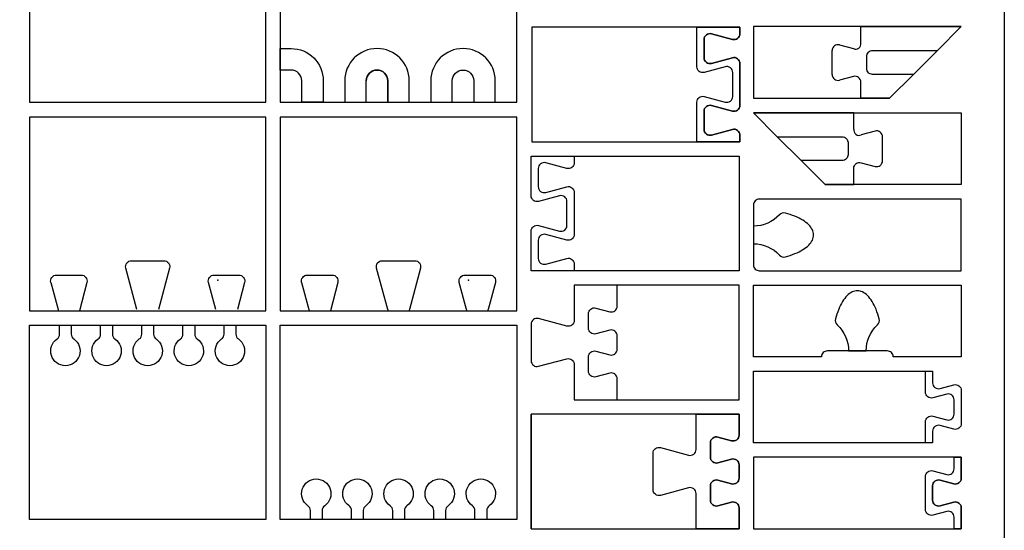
# Model space of a CAD drawing. Extents: x -848 to 402, y 3216 to 5716.
# Tile 8 of 11: x -285 to 402, y 3966 to 4322. Entities that reach past the tile are written whole.
import ezdxf

# ---------------------------------------------------------------- set-up
doc = ezdxf.new("R2010")
doc.units = 0
for name, color, linetype in [('CUT_18_MM', 7, 'CONTINUOUS'), ('ENGRAVE_13_5', 6, 'CONTINUOUS'), ('ENGRAVE_9MM', 3, 'CONTINUOUS'), ('FRAME', 7, 'CONTINUOUS')]:
    doc.layers.add(name, color=color, linetype=linetype)

msp = doc.modelspace()

# ---------------------------------------------------------------- linework, layer by layer
at = {"layer": 'CUT_18_MM', "color": 7, "linetype": 'CONTINUOUS'}
for points in [[(-278.2, 4399.91), (-278.2, 4264.41), (-113.2, 4264.41), (-113.2, 4399.91)], [(61.8, 4264.41), (61.8, 4399.91), (-103.2, 4399.91), (-103.2, 4264.41)], [(321.86, 4267.16), (338.53, 4283.82), (355.2, 4300.49), (371.86, 4317.16), (301.76, 4317.16), (226.83, 4317.16), (226.83, 4267.16), (301.76, 4267.16)], [(276.83, 4207.05), (260.17, 4223.72), (243.5, 4240.38), (226.83, 4257.05), (296.93, 4257.05), (371.86, 4257.05), (371.86, 4207.05), (296.93, 4207.05)]]:
    msp.add_lwpolyline(points, close=True, dxfattribs=at)
for points in [[(217.4, 4236.87), (217.4, 4241.53), (217.4, 4241.53, 0.493145), (212.24, 4245.49), (212.24, 4245.49), (197.56, 4241.56), (197.56, 4241.56, -0.493145), (192.4, 4245.52), (192.4, 4245.52), (192.4, 4258.23), (192.4, 4258.23, -0.493145), (197.56, 4262.19), (197.56, 4262.19), (212.24, 4258.25), (212.24, 4258.25, 0.493145), (217.4, 4262.21), (217.4, 4262.21), (217.4, 4291.53), (217.4, 4291.53, 0.493145), (212.24, 4295.49), (212.24, 4295.49), (197.56, 4291.56), (197.56, 4291.56, -0.493145), (192.4, 4295.52), (192.4, 4295.52), (192.4, 4308.23), (192.4, 4308.23, -0.493145), (197.56, 4312.19), (197.56, 4312.19), (212.24, 4308.25), (212.24, 4308.25, 0.493145), (217.4, 4312.21), (217.4, 4312.21), (217.4, 4316.87), (187.4, 4316.87), (72.37, 4316.87), (72.37, 4236.87), (187.4, 4236.87)], [(101.8, 4146.89), (71.8, 4146.89), (71.8, 4174.54), (71.8, 4174.54, -0.493145), (76.97, 4178.5), (76.97, 4178.5), (91.64, 4174.57), (91.64, 4174.57, 0.493145), (96.8, 4178.53), (96.8, 4178.53), (96.8, 4195.24), (96.8, 4195.24, 0.493145), (91.64, 4199.2), (91.64, 4199.2), (76.97, 4195.27), (76.97, 4195.27, -0.493145), (71.8, 4199.23), (71.8, 4199.23), (71.8, 4226.89), (101.8, 4226.89), (216.83, 4226.89), (216.83, 4146.89)], [(230.93, 4146.88), (371.86, 4146.88), (371.86, 4146.88), (371.86, 4196.88), (230.93, 4196.88), (230.93, 4196.88, 0.414214), (226.83, 4192.78), (226.83, 4192.78), (226.83, 4150.98), (226.83, 4150.98, 0.414214), (230.93, 4146.88)], [(216.83, 4136.89), (131.8, 4136.89), (101.8, 4136.89), (101.8, 4112.23), (101.8, 4112.23, -0.493145), (96.64, 4108.27), (96.64, 4108.27), (76.97, 4113.54), (76.97, 4113.54, 0.493145), (71.8, 4109.58), (71.8, 4109.58), (71.8, 4084.19), (71.8, 4084.19, 0.493145), (76.97, 4080.23), (76.97, 4080.23), (96.64, 4085.5), (96.64, 4085.5, -0.493145), (101.8, 4081.54), (101.8, 4081.54), (101.8, 4056.89), (216.83, 4056.89)], [(324.35, 4086.88, 0.414214), (320.25, 4090.98), (320.25, 4090.98), (278.45, 4090.98), (278.45, 4090.98, 0.414214), (274.35, 4086.88), (274.35, 4086.88), (226.83, 4086.88), (226.83, 4086.88), (226.83, 4136.88), (226.83, 4136.88), (371.86, 4136.88), (371.86, 4136.88), (371.86, 4086.88), (324.35, 4086.88)], [(226.83, 4026.88), (226.83, 4076.88), (346.86, 4076.88), (351.86, 4076.88), (351.86, 4068.72), (351.86, 4068.72, 0.493146), (357.02, 4064.76), (357.02, 4064.76), (366.7, 4067.35), (366.7, 4067.35, -0.493145), (371.86, 4063.39), (371.86, 4063.39), (371.86, 4040.36), (371.86, 4040.36, -0.493145), (366.7, 4036.4), (366.7, 4036.4), (357.02, 4038.99), (357.02, 4038.99, 0.493146), (351.86, 4035.03), (351.86, 4035.03), (351.86, 4026.88), (346.86, 4026.88)], [(366.86, 3966.88), (371.86, 3966.88), (371.86, 3981.53), (371.86, 3981.53, 0.493146), (366.7, 3985.49), (366.7, 3985.49), (357.02, 3982.9), (357.02, 3982.9, -0.493145), (351.86, 3986.86), (351.86, 3986.86), (351.86, 3996.89), (351.86, 3996.89, -0.493145), (357.02, 4000.85), (357.02, 4000.85), (366.7, 3998.26), (366.7, 3998.26, 0.493146), (371.86, 4002.22), (371.86, 4002.22), (371.86, 4016.88), (366.86, 4016.88), (226.83, 4016.88), (226.83, 3966.88)]]:
    msp.add_lwpolyline(points, format="xyb", close=True, dxfattribs=at)
at = {"layer": 'CUT_18_MM'}
for points in [[(-113.2, 4253.91), (-113.2, 4253.91), (-278.2, 4253.91), (-278.2, 4253.91), (-278.2, 4118.91), (-113.2, 4118.91)], [(61.8, 4253.91), (61.8, 4253.91), (-103.2, 4253.91), (-103.2, 4253.91), (-103.2, 4118.91), (61.8, 4118.91)]]:
    msp.add_lwpolyline(points, close=True, dxfattribs=at)
at = {"layer": 'CUT_18_MM', "color": 7, "linetype": 'CONTINUOUS'}
for points in [[(226.83, 4167.04), (226.83, 4167.04), (226.83, 4152.29)], [(-278.2, 4108.91), (-278.2, 4108.91), (-113.2, 4108.91), (-113.2, 3973.41), (-113.2, 3973.41), (-278.2, 3973.41), (-278.2, 3973.41), (-278.2, 4108.91), (-278.2, 4108.91), (-278.2, 4108.91), (-278.2, 4108.91), (-278.2, 4108.91)], [(61.8, 3973.41), (61.8, 3973.41), (-103.2, 3973.41), (-103.2, 4108.91), (61.8, 4108.91), (61.8, 3973.41), (61.8, 3973.41), (61.8, 3973.41), (61.8, 3973.41), (61.8, 3973.41)]]:
    msp.add_lwpolyline(points, dxfattribs=at)
msp.add_lwpolyline([(71.8, 3966.91), (216.83, 3966.91), (216.83, 3981.56), (216.83, 3981.56, 0.493146), (211.67, 3985.52), (211.67, 3985.52), (201.99, 3982.93), (201.99, 3982.93, -0.493145), (196.83, 3986.89), (196.83, 3986.89), (196.83, 3996.92), (196.83, 3996.92, -0.493145), (201.99, 4000.88), (201.99, 4000.88), (211.67, 3998.29), (211.67, 3998.29, 0.493146), (216.83, 4002.25), (216.83, 4002.25), (216.83, 4011.56), (216.83, 4011.56, 0.493146), (211.67, 4015.52), (211.67, 4015.52), (201.99, 4012.93), (201.99, 4012.93, -0.493145), (196.83, 4016.89), (196.83, 4016.89), (196.83, 4026.92), (196.83, 4026.92, -0.493145), (201.99, 4030.88), (201.99, 4030.88), (211.67, 4028.29), (211.67, 4028.29, 0.493146), (216.83, 4032.25), (216.83, 4032.25), (216.83, 4046.91), (186.83, 4046.91), (71.8, 4046.91), (71.8, 3966.91), (71.8, 4046.91)], format="xyb", dxfattribs=at)
for p in [(-146.84, 4140.44), (28.16, 4140.44)]:
    msp.add_point(p, dxfattribs=at)
at = {"layer": 'ENGRAVE_13_5', "linetype": 'CONTINUOUS'}
for points in [[(309.96, 4300.49), (355.2, 4300.49), (338.53, 4283.82), (309.96, 4283.82, -0.414214), (305.86, 4287.92), (305.86, 4296.39, -0.414214)], [(292.83, 4227.82, -0.414214), (288.73, 4223.72), (260.17, 4223.72), (243.5, 4240.38), (288.73, 4240.38, -0.414214), (292.83, 4236.28)]]:
    msp.add_lwpolyline(points, format="xyb", close=True, dxfattribs=at)
at = {"layer": 'ENGRAVE_9MM', "linetype": 'CONTINUOUS'}
for p, q in [((281.76, 4283.74), (281.76, 4300.47)), ((286.93, 4304.43), (296.6, 4301.84)), ((311.77, 4244.33), (302.09, 4241.73)), ((316.93, 4223.64), (316.93, 4240.37))]:
    msp.add_line(p, q, dxfattribs=at)
for points in [[(187.4, 4236.87), (187.4, 4264.53), (187.4, 4264.53, -0.493145), (192.56, 4268.49), (192.56, 4268.49), (207.24, 4264.56), (207.24, 4264.56, 0.493145), (212.4, 4268.52), (212.4, 4268.52), (212.4, 4285.23), (212.4, 4285.23, 0.493145), (207.24, 4289.19), (207.24, 4289.19), (192.56, 4285.25), (192.56, 4285.25, -0.493145), (187.4, 4289.21), (187.4, 4289.21), (187.4, 4316.87), (217.4, 4316.87), (217.4, 4312.21), (217.4, 4312.21, -0.493145), (212.24, 4308.25), (212.24, 4308.25), (197.56, 4312.19), (197.56, 4312.19, 0.493145), (192.4, 4308.23), (192.4, 4308.23), (192.4, 4295.52), (192.4, 4295.52, 0.493145), (197.56, 4291.56), (197.56, 4291.56), (212.24, 4295.49), (212.24, 4295.49, -0.493145), (217.4, 4291.53), (217.4, 4291.53), (217.4, 4262.21), (217.4, 4262.21, -0.493145), (212.24, 4258.25), (212.24, 4258.25), (197.56, 4262.19), (197.56, 4262.19, 0.493145), (192.4, 4258.23), (192.4, 4258.23), (192.4, 4245.52), (192.4, 4245.52, 0.493145), (197.56, 4241.56), (197.56, 4241.56), (212.24, 4245.49), (212.24, 4245.49, -0.493145), (217.4, 4241.53), (217.4, 4241.53), (217.4, 4236.87)], [(-103.2, 4301.91), (-95.7, 4301.91, -0.414214), (-73.2, 4279.41), (-73.2, 4264.41), (-88.2, 4264.41), (-88.2, 4279.41, 0.414214), (-95.7, 4286.91), (-103.2, 4286.91)], [(16.8, 4264.41), (16.8, 4279.41, -1), (31.8, 4279.41), (31.8, 4264.41), (46.8, 4264.41), (46.8, 4279.41, 1), (1.8, 4279.41), (1.8, 4264.41)], [(101.8, 4226.89), (101.8, 4222.23), (101.8, 4222.23, -0.493145), (96.64, 4218.27), (96.64, 4218.27), (81.97, 4222.2), (81.97, 4222.2, 0.493145), (76.8, 4218.24), (76.8, 4218.24), (76.8, 4205.53), (76.8, 4205.53, 0.493145), (81.97, 4201.57), (81.97, 4201.57), (96.64, 4205.5), (96.64, 4205.5, -0.493145), (101.8, 4201.54), (101.8, 4201.54), (101.8, 4172.23), (101.8, 4172.23, -0.493145), (96.64, 4168.27), (96.64, 4168.27), (81.97, 4172.2), (81.97, 4172.2, 0.493145), (76.8, 4168.24), (76.8, 4168.24), (76.8, 4155.53), (76.8, 4155.53, 0.493145), (81.97, 4151.57), (81.97, 4151.57), (96.64, 4155.5), (96.64, 4155.5, -0.493145), (101.8, 4151.54), (101.8, 4151.54), (101.8, 4146.89), (71.8, 4146.89), (71.8, 4174.54), (71.8, 4174.54, -0.493145), (76.97, 4178.5), (76.97, 4178.5), (91.64, 4174.57), (91.64, 4174.57, 0.493145), (96.8, 4178.53), (96.8, 4178.53), (96.8, 4195.24), (96.8, 4195.24, 0.493145), (91.64, 4199.2), (91.64, 4199.2), (76.97, 4195.27), (76.97, 4195.27, -0.493145), (71.8, 4199.23), (71.8, 4199.23), (71.8, 4226.89)], [(101.8, 4136.89), (101.8, 4112.23), (101.8, 4112.23, -0.493145), (96.64, 4108.27), (96.64, 4108.27), (76.97, 4113.54), (76.97, 4113.54, 0.493145), (71.8, 4109.58), (71.8, 4109.58), (71.8, 4084.19), (71.8, 4084.19, 0.493145), (76.97, 4080.23), (76.97, 4080.23), (96.64, 4085.5), (96.64, 4085.5, -0.493145), (101.8, 4081.54), (101.8, 4081.54), (101.8, 4056.89), (131.8, 4056.89), (131.8, 4071.54), (131.8, 4071.54, 0.493146), (126.64, 4075.5), (126.64, 4075.5), (116.97, 4072.91), (116.97, 4072.91, -0.493145), (111.8, 4076.87), (111.8, 4076.87), (111.8, 4086.9), (111.8, 4086.9, -0.493145), (116.97, 4090.86), (116.97, 4090.86), (126.64, 4088.27), (126.64, 4088.27, 0.493146), (131.8, 4092.23), (131.8, 4092.23), (131.8, 4101.54), (131.8, 4101.54, 0.493146), (126.64, 4105.5), (126.64, 4105.5), (116.97, 4102.91), (116.97, 4102.91, -0.493145), (111.8, 4106.87), (111.8, 4106.87), (111.8, 4116.9), (111.8, 4116.9, -0.493145), (116.97, 4120.86), (116.97, 4120.86), (126.64, 4118.27), (126.64, 4118.27, 0.493146), (131.8, 4122.23), (131.8, 4122.23), (131.8, 4136.89)], [(346.86, 4026.88), (346.86, 4041.53), (346.86, 4041.53, -0.493146), (352.02, 4045.49), (352.02, 4045.49), (361.7, 4042.9), (361.7, 4042.9, 0.493145), (366.86, 4046.86), (366.86, 4046.86), (366.86, 4056.89), (366.86, 4056.89, 0.493145), (361.7, 4060.85), (361.7, 4060.85), (352.02, 4058.26), (352.02, 4058.26, -0.493146), (346.86, 4062.22), (346.86, 4062.22), (346.86, 4076.88), (351.86, 4076.88), (351.86, 4068.72), (351.86, 4068.72, 0.493146), (357.02, 4064.76), (357.02, 4064.76), (366.7, 4067.35), (366.7, 4067.35, -0.493145), (371.86, 4063.39), (371.86, 4063.39), (371.86, 4040.36), (371.86, 4040.36, -0.493145), (366.7, 4036.4), (366.7, 4036.4), (357.02, 4038.99), (357.02, 4038.99, 0.493146), (351.86, 4035.03), (351.86, 4035.03), (351.86, 4026.88)], [(186.83, 3966.91), (186.83, 3991.56), (186.83, 3991.56, 0.493145), (181.67, 3995.52), (181.67, 3995.52), (161.99, 3990.25), (161.99, 3990.25, -0.493145), (156.83, 3994.21), (156.83, 3994.21), (156.83, 4019.6), (156.83, 4019.6, -0.493145), (161.99, 4023.56), (161.99, 4023.56), (181.67, 4018.29), (181.67, 4018.29, 0.493145), (186.83, 4022.25), (186.83, 4022.25), (186.83, 4046.91), (216.83, 4046.91), (216.83, 4032.25), (216.83, 4032.25, -0.493146), (211.67, 4028.29), (211.67, 4028.29), (201.99, 4030.88), (201.99, 4030.88, 0.493145), (196.83, 4026.92), (196.83, 4026.92), (196.83, 4016.89), (196.83, 4016.89, 0.493145), (201.99, 4012.93), (201.99, 4012.93), (211.67, 4015.52), (211.67, 4015.52, -0.493146), (216.83, 4011.56), (216.83, 4011.56), (216.83, 4002.25), (216.83, 4002.25, -0.493146), (211.67, 3998.29), (211.67, 3998.29), (201.99, 4000.88), (201.99, 4000.88, 0.493145), (196.83, 3996.92), (196.83, 3996.92), (196.83, 3986.89), (196.83, 3986.89, 0.493145), (201.99, 3982.93), (201.99, 3982.93), (211.67, 3985.52), (211.67, 3985.52, -0.493146), (216.83, 3981.56), (216.83, 3981.56), (216.83, 3966.91)], [(371.86, 4016.88), (371.86, 4002.22), (371.86, 4002.22, -0.493146), (366.7, 3998.26), (366.7, 3998.26), (357.02, 4000.85), (357.02, 4000.85, 0.493145), (351.86, 3996.89), (351.86, 3996.89), (351.86, 3986.86), (351.86, 3986.86, 0.493145), (357.02, 3982.9), (357.02, 3982.9), (366.7, 3985.49), (366.7, 3985.49, -0.493146), (371.86, 3981.53), (371.86, 3981.53), (371.86, 3966.88), (366.86, 3966.88), (366.86, 3975.03), (366.86, 3975.03, 0.493146), (361.7, 3978.99), (361.7, 3978.99), (352.02, 3976.4), (352.02, 3976.4, -0.493145), (346.86, 3980.36), (346.86, 3980.36), (346.86, 4003.39), (346.86, 4003.39, -0.493145), (352.02, 4007.35), (352.02, 4007.35), (361.7, 4004.76), (361.7, 4004.76, 0.493146), (366.86, 4008.72), (366.86, 4008.72), (366.86, 4016.88)]]:
    msp.add_lwpolyline(points, format="xyb", close=True, dxfattribs=at)
for points in [[(301.76, 4305.8), (301.76, 4317.16), (371.86, 4317.16), (355.2, 4300.49)], [(296.93, 4245.69), (296.93, 4257.05), (226.83, 4257.05), (243.5, 4240.38)]]:
    msp.add_lwpolyline(points, dxfattribs=at)
for points in [[(-28.2, 4264.41), (-13.2, 4264.41), (-13.2, 4279.41, 1), (-58.2, 4279.41), (-58.2, 4264.41), (-43.2, 4264.41), (-43.2, 4279.41, -1), (-28.2, 4279.41), (-28.2, 4264.41), (-28.2, 4279.41, 1), (-43.2, 4279.41)], [(249.16, 4187.12, 0.277372), (245.1, 4185.96), (245.1, 4185.96, -0.207779), (226.83, 4178.03), (226.83, 4165.73, -0.207779), (245.1, 4157.79), (245.1, 4157.79, 0.277651), (249.16, 4156.63, 0.03147), (255.85, 4158.86, 0.041297), (261.35, 4161.62, 0.058256), (265.45, 4164.8, 0.084809), (267.98, 4168.27, 0.111927), (268.83, 4171.88, 0.111928), (267.98, 4175.49, 0.084809), (265.45, 4178.96, 0.058256), (261.35, 4182.13, 0.041297), (255.85, 4184.89, 0.03147), (249.16, 4187.12)], [(-203.26, 4119.97), (-210.97, 4148.75), (-210.97, 4148.75, -0.493145), (-207.01, 4153.91), (-207.01, 4153.91), (-184.38, 4153.91), (-184.38, 4153.91, -0.493145), (-180.42, 4148.75), (-180.42, 4148.75), (-188.13, 4119.97)], [(-28.26, 4119.97), (-35.97, 4148.75), (-35.97, 4148.75, -0.493145), (-32.01, 4153.91), (-32.01, 4153.91), (-9.38, 4153.91), (-9.38, 4153.91, -0.493145), (-5.42, 4148.75), (-5.42, 4148.75), (-13.13, 4119.97)], [(-263.29, 4138.75, -0.493145), (-259.33, 4143.91), (-259.33, 4143.91), (-242.06, 4143.91), (-242.06, 4143.91, -0.493145), (-238.1, 4138.75), (-238.1, 4138.75), (-243.27, 4118.91)], [(-148.26, 4119.97), (-153.3, 4138.75), (-153.3, 4138.75, -0.493145), (-149.34, 4143.91), (-149.34, 4143.91), (-132.06, 4143.91), (-132.06, 4143.91, -0.493145), (-128.1, 4138.75), (-128.1, 4138.75), (-133.13, 4119.97)], [(-88.29, 4138.75, -0.493145), (-84.33, 4143.91), (-84.33, 4143.91), (-67.06, 4143.91), (-67.06, 4143.91, -0.493145), (-63.1, 4138.75), (-63.1, 4138.75), (-68.27, 4118.91)], [(26.74, 4119.97), (21.7, 4138.75), (21.7, 4138.75, -0.493145), (25.66, 4143.91), (25.66, 4143.91), (42.94, 4143.91), (42.94, 4143.91, -0.493145), (46.9, 4138.75), (46.9, 4138.75), (41.87, 4119.97)], [(293.2, 4090.98), (305.5, 4090.98, -0.207779), (313.43, 4109.25), (313.43, 4109.25, 0.280596), (314.59, 4113.31, 0.03147), (312.36, 4119.99, 0.041297), (309.6, 4125.5, 0.058256), (306.43, 4129.6, 0.084809), (302.96, 4132.12, 0.111928), (299.35, 4132.98, 0.111927), (295.74, 4132.12, 0.084809), (292.27, 4129.6, 0.058256), (289.09, 4125.5, 0.041297), (286.33, 4119.99, 0.03147), (284.1, 4113.31, 0.285262), (285.26, 4109.25), (285.26, 4109.25, -0.207779), (293.2, 4090.98)]]:
    msp.add_lwpolyline(points, format="xyb", dxfattribs=at)
at = {"layer": 'ENGRAVE_9MM'}
for points in [[(338.53, 4283.82), (355.2, 4300.49), (338.53, 4283.82), (321.86, 4267.16), (301.76, 4267.16), (301.76, 4278.41, 0.523085), (296.6, 4282.37), (286.93, 4279.78)], [(260.17, 4223.72), (243.5, 4240.38), (260.17, 4223.72), (276.83, 4207.05), (296.93, 4207.05), (296.93, 4218.31, -0.523085), (302.09, 4222.27), (311.77, 4219.67)], [(-263.29, 4138.75), (-258.26, 4119.97), (-258.26, 4119.97, -0.065543), (-258.12, 4118.91), (-243.27, 4118.91)], [(-88.29, 4138.75), (-83.26, 4119.97), (-83.26, 4119.97, -0.065543), (-83.12, 4118.91), (-68.27, 4118.91)], [(-28.26, 4119.97, -0.065543), (-28.12, 4118.91), (-13.27, 4118.91)], [(26.88, 4118.91), (41.73, 4118.91, -0.065544), (41.87, 4119.97)]]:
    msp.add_lwpolyline(points, format="xyb", dxfattribs=at)
for points in [[(-257.2, 4108.91), (-249, 4108.91), (-249, 4102.69), (-249, 4102.69, 0.245393), (-247.24, 4099.33), (-247.24, 4099.33, -3.186141), (-258.95, 4099.33), (-258.95, 4099.33, 0.245393), (-257.2, 4102.69), (-257.2, 4102.69)], [(-228.5, 4108.91), (-220.3, 4108.91), (-220.3, 4102.69), (-220.3, 4102.69, 0.245393), (-218.54, 4099.33), (-218.54, 4099.33, -3.186141), (-230.25, 4099.33), (-230.25, 4099.33, 0.245393), (-228.5, 4102.69), (-228.5, 4102.69)], [(-199.8, 4108.91), (-191.6, 4108.91), (-191.6, 4102.69), (-191.6, 4102.69, 0.245393), (-189.84, 4099.33), (-189.84, 4099.33, -3.186141), (-201.55, 4099.33), (-201.55, 4099.33, 0.245393), (-199.8, 4102.69), (-199.8, 4102.69)], [(-171.1, 4108.91), (-162.9, 4108.91), (-162.9, 4102.69), (-162.9, 4102.69, 0.245393), (-161.14, 4099.33), (-161.14, 4099.33, -3.186141), (-172.85, 4099.33), (-172.85, 4099.33, 0.245393), (-171.1, 4102.69), (-171.1, 4102.69)], [(-142.4, 4108.91), (-134.2, 4108.91), (-134.2, 4102.69), (-134.2, 4102.69, 0.245393), (-132.44, 4099.33), (-132.44, 4099.33, -3.186141), (-144.15, 4099.33), (-144.15, 4099.33, 0.245393), (-142.4, 4102.69), (-142.4, 4102.69)], [(-74, 3973.41), (-82.2, 3973.41), (-82.2, 3979.64), (-82.2, 3979.64, 0.245393), (-83.95, 3983), (-83.95, 3983, -3.186141), (-72.24, 3983), (-72.24, 3983, 0.245393), (-74, 3979.64), (-74, 3979.64)], [(-45.3, 3973.41), (-53.5, 3973.41), (-53.5, 3979.64), (-53.5, 3979.64, 0.245393), (-55.25, 3983), (-55.25, 3983, -3.186141), (-43.54, 3983), (-43.54, 3983, 0.245393), (-45.3, 3979.64), (-45.3, 3979.64)], [(-16.6, 3973.41), (-24.8, 3973.41), (-24.8, 3979.64), (-24.8, 3979.64, 0.245393), (-26.55, 3983), (-26.55, 3983, -3.186141), (-14.84, 3983), (-14.84, 3983, 0.245393), (-16.6, 3979.64), (-16.6, 3979.64)], [(12.1, 3973.41), (3.9, 3973.41), (3.9, 3979.64), (3.9, 3979.64, 0.245393), (2.15, 3983), (2.15, 3983, -3.186141), (13.86, 3983), (13.86, 3983, 0.245393), (12.1, 3979.64), (12.1, 3979.64)], [(40.8, 3973.41), (32.6, 3973.41), (32.6, 3979.64), (32.6, 3979.64, 0.245393), (30.85, 3983), (30.85, 3983, -3.186141), (42.56, 3983), (42.56, 3983, 0.245393), (40.8, 3979.64), (40.8, 3979.64)]]:
    msp.add_lwpolyline(points, format="xyb", close=True, dxfattribs=at)
at = {"layer": 'ENGRAVE_9MM', "linetype": 'CONTINUOUS'}
for centre, radius, start, end in [((285.86, 4300.47), 4.1, 75.00003, 180.0004), ((298.27, 4305.01), 3.58, 242.31591, 12.68388), ((285.86, 4283.74), 4.1, 180, 285.00001), ((300.43, 4244.91), 3.58, 167.31612, 297.68409), ((312.83, 4240.37), 4.1, 359.9996, 104.99997), ((312.83, 4223.64), 4.1, 254.99999, 0), ((-9.17, 4118.91), 4.1, 165.00006, 179.99995), ((22.78, 4118.91), 4.1, 0.00005, 14.99994)]:
    msp.add_arc(centre, radius, start, end, dxfattribs=at)
at = {"layer": 'FRAME', "linetype": 'CONTINUOUS'}
msp.add_lwpolyline([(-848.14, 3216.41), (-848.14, 5716.41), (401.86, 5716.41), (401.86, 3216.41)], close=True, dxfattribs=at)

doc.saveas('drawing.dxf')
